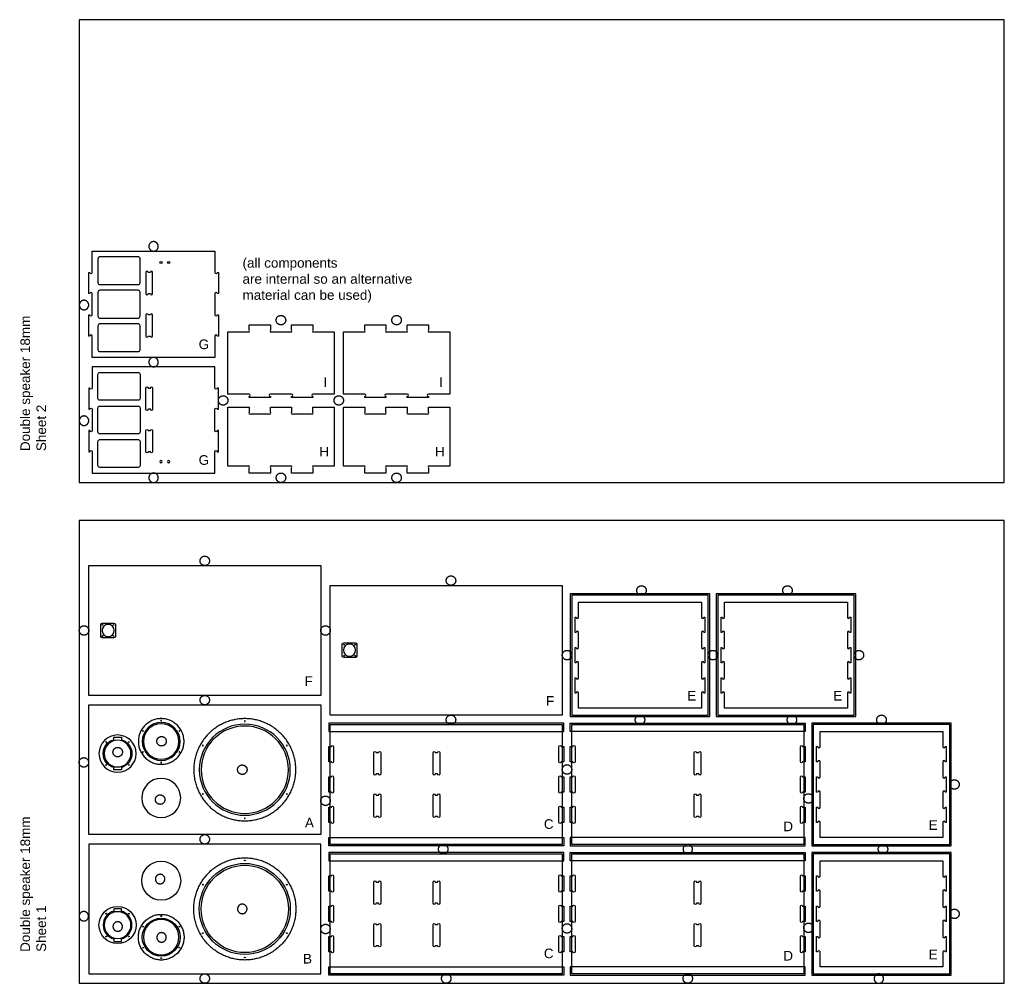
# Model space of a CAD drawing. Header units: millimetres. Extents: x -157 to 2440, y 0 to 2540.
import ezdxf

# ---------------------------------------------------------------- set-up
doc = ezdxf.new("R2010")
doc.units = ezdxf.units.MM
for name, color, linetype, true_color in [('2mm pilot holes', 12, 'Continuous', 0xbf0000), ('3.5mm Pocket -high', 4, 'Continuous', 0x00ffff), ('4mm Pocket - cables', 30, 'Continuous', 0xff7f00), ('5mm Pocket - mid', 111, 'Continuous', 0x7fffbf), ('6.5mm pocket - low', 125, 'Continuous', 0x3fbf7f), ('Cut 18mm', 1, 'Continuous', 0xff0000), ('Default', 18, 'Continuous', 0x000000), ('HOLD DOWN', 70, 'Continuous', 0x7fff00), ('Part names', 18, 'Continuous', 0x000000), ('Pocket 9mm', 5, 'Continuous', 0x0000ff)]:
    doc.layers.add(name, color=color, linetype=linetype, true_color=true_color)
doc.styles.add('Default', font='arial.ttf')

msp = doc.modelspace()

# ---------------------------------------------------------------- linework, layer by layer
at = {"layer": '2mm pilot holes'}
for centre in [(61.4, 944.6), (90.6, 944.6), (61.4, 915.4), (90.6, 915.4), (698.4, 892.6), (727.6, 892.6), (698.4, 863.4), (727.6, 863.4), (436.6, 324), (325.8, 260), (547.5, 260), (70.9, 183.6), (131, 183.6), (216.1, 176.9), (168.1, 149.2), (264.1, 149.2), (325.8, 132), (547.5, 132), (70.9, 123.5), (131, 123.5), (168.1, 93.8), (264.1, 93.8), (216.1, 66.1), (436.6, 68)]:
    msp.add_circle(centre, 1, dxfattribs=at)
at = {"layer": '2mm pilot holes', "extrusion": (0, 0, -1)}
for centre in [(-216.1, 692.9), (-436.6, 691), (-168.1, 665.2), (-264.1, 665.2), (-70.9, 635.5), (-131, 635.5), (-325.8, 627), (-547.5, 627), (-168.1, 609.8), (-264.1, 609.8), (-70.9, 575.4), (-131, 575.4), (-216.1, 582.1), (-325.8, 499), (-547.5, 499), (-436.6, 435)]:
    msp.add_circle(centre, 1, dxfattribs=at)
at = {"layer": '3.5mm Pocket -high', "extrusion": (0, 0, -1)}
for centre, radius in [((-101, 605.5), 49), ((-101, 605.5), 35.3), ((-101, 153.5), 35.3)]:
    msp.add_circle(centre, radius, dxfattribs=at)
at = {"layer": '3.5mm Pocket -high'}
msp.add_circle((101, 153.5), 49, dxfattribs=at)
at = {"layer": '4mm Pocket - cables'}
for p, q in [((56.5, 914.5), (56.5, 945.5)), ((60.5, 949.5), (91.5, 949.5)), ((95.5, 945.5), (95.5, 914.5)), ((91.5, 910.5), (60.5, 910.5)), ((693.5, 862.5), (693.5, 893.5)), ((697.5, 897.5), (728.5, 897.5)), ((732.5, 893.5), (732.5, 862.5)), ((728.5, 858.5), (697.5, 858.5))]:
    msp.add_line(p, q, dxfattribs=at)
at = {"layer": '4mm Pocket - cables', "extrusion": (0, 0, -1)}
for centre, start, end in [((-60.5, 945.5), 0, 90), ((-91.5, 945.5), 90, 180), ((-60.5, 914.5), 270, 0), ((-91.5, 914.5), 180, 270), ((-697.5, 893.5), 0, 90), ((-728.5, 893.5), 90, 180), ((-697.5, 862.5), 270, 0), ((-728.5, 862.5), 180, 270)]:
    msp.add_arc(centre, 4, start, end, dxfattribs=at)
at = {"layer": '5mm Pocket - mid', "extrusion": (0, 0, -1)}
for centre in [(-216.1, 637.5), (-216.1, 121.5)]:
    msp.add_circle(centre, 46.8, dxfattribs=at)
at = {"layer": '5mm Pocket - mid'}
for points in [[(216.1, 577.3), (155.9, 577.3), (155.9, 637.5), (155.9, 697.7), (216.1, 697.7), (276.3, 697.7), (276.3, 637.5), (276.3, 577.3), (216.1, 577.3)], [(216.1, 181.7), (155.9, 181.7), (155.9, 121.5), (155.9, 61.3), (216.1, 61.3), (276.3, 61.3), (276.3, 121.5), (276.3, 181.7), (216.1, 181.7)]]:
    msp.add_rational_spline(points, [1, 0.707106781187, 1, 0.707106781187, 1, 0.707106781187, 1, 0.707106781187, 1], degree=2, knots=[-380.132711, -380.132711, -380.132711, -285.099533, -285.099533, -190.066356, -190.066356, -95.033178, -95.033178, 0, 0, 0], dxfattribs=at)
at = {"layer": '6.5mm pocket - low', "extrusion": (0, 0, -1)}
msp.add_circle((-436.6, 563), 115.1, dxfattribs=at)
at = {"layer": '6.5mm pocket - low'}
msp.add_circle((436.6, 196), 115.1, dxfattribs=at)
for points in [[(436.6, 428.3), (302, 428.3), (302, 563), (302, 697.6), (436.6, 697.6), (571.3, 697.6), (571.3, 563), (571.3, 428.3), (436.6, 428.3)], [(436.6, 330.7), (302, 330.7), (302, 196), (302, 61.4), (436.6, 61.4), (571.3, 61.4), (571.3, 196), (571.3, 330.7), (436.6, 330.7)]]:
    msp.add_rational_spline(points, [1, 0.707106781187, 1, 0.707106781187, 1, 0.707106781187, 1, 0.707106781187, 1], degree=2, knots=[-848.230016, -848.230016, -848.230016, -636.172512, -636.172512, -424.115008, -424.115008, -212.057504, -212.057504, 0, 0, 0], dxfattribs=at)
at = {"layer": 'Cut 18mm'}
for p, q in [((49, 1910), (49, 1846.7)), ((155.5, 1915), (54, 1915)), ((160.5, 1846.7), (160.5, 1910)), ((175.5, 1874), (175.5, 1818)), ((187.5, 1874), (181.5, 1874)), ((193.5, 1818), (193.5, 1874)), ((49, 1821.7), (49, 1758.3)), ((54, 1841.7), (155.5, 1841.7)), ((155.5, 1826.7), (54, 1826.7)), ((160.5, 1758.3), (160.5, 1821.7)), ((34, 1762), (34, 1818)), ((181.5, 1818), (187.5, 1818)), ((358, 1818), (358, 1762)), ((54, 1753.3), (155.5, 1753.3)), ((175.5, 1762), (175.5, 1706)), ((187.5, 1762), (181.5, 1762)), ((193.5, 1706), (193.5, 1762)), ((49, 1733.3), (49, 1670)), ((155.5, 1738.3), (54, 1738.3)), ((160.5, 1670), (160.5, 1733.3)), ((508.2, 1717.5), (555.8, 1717.5)), ((813.2, 1717.5), (860.8, 1717.5)), ((181.5, 1706), (187.5, 1706)), ((54, 1665), (155.5, 1665)), ((49, 1541.7), (49, 1605)), ((54, 1610), (155.5, 1610)), ((160.5, 1605), (160.5, 1541.7)), ((175.5, 1513), (175.5, 1569)), ((181.5, 1569), (187.5, 1569)), ((193.5, 1569), (193.5, 1513)), ((155.5, 1536.7), (54, 1536.7)), ((560, 1553), (504, 1553)), ((865, 1553), (809, 1553)), ((34, 1513), (34, 1457)), ((49, 1453.3), (49, 1516.7)), ((54, 1521.7), (155.5, 1521.7)), ((160.5, 1516.7), (160.5, 1453.3)), ((187.5, 1513), (181.5, 1513)), ((358, 1457), (358, 1513)), ((452.2, 1501), (499.8, 1501)), ((564.2, 1501), (611.8, 1501)), ((757.2, 1501), (804.8, 1501)), ((869.2, 1501), (916.8, 1501)), ((175.5, 1401), (175.5, 1457)), ((181.5, 1457), (187.5, 1457)), ((193.5, 1457), (193.5, 1401)), ((155.5, 1448.3), (54, 1448.3)), ((54, 1433.3), (155.5, 1433.3)), ((49, 1365), (49, 1428.3)), ((160.5, 1428.3), (160.5, 1365)), ((187.5, 1401), (181.5, 1401)), ((155.5, 1360), (54, 1360)), ((555.8, 1363), (508.2, 1363)), ((860.8, 1363), (813.2, 1363))]:
    msp.add_line(p, q, dxfattribs=at)
for points in [[(34, 1874), (34, 1930), (358, 1930), (358, 1874)], [(28, 1818), (25, 1818), (25, 1874), (28, 1874)], [(364, 1874), (367, 1874), (367, 1818), (364, 1818)], [(28, 1706), (25, 1706), (25, 1762), (28, 1762)], [(364, 1762), (367, 1762), (367, 1706), (364, 1706)], [(448, 1553), (392, 1553), (392, 1717.5), (443.8, 1717.5)], [(448, 1721.7), (448, 1735.5), (504, 1735.5), (504, 1721.7)], [(560, 1721.7), (560, 1735.5), (616, 1735.5), (616, 1721.7)], [(620.2, 1717.5), (672, 1717.5), (672, 1553), (616, 1553)], [(753, 1553), (697, 1553), (697, 1717.5), (748.8, 1717.5)], [(753, 1721.7), (753, 1735.5), (809, 1735.5), (809, 1721.7)], [(865, 1721.7), (865, 1735.5), (921, 1735.5), (921, 1721.7)], [(925.2, 1717.5), (977, 1717.5), (977, 1553), (921, 1553)], [(358, 1706), (358, 1650), (34, 1650), (34, 1706)], [(358, 1569), (358, 1625), (34, 1625), (34, 1569)], [(28, 1569), (25, 1569), (25, 1513), (28, 1513)], [(364, 1513), (367, 1513), (367, 1569), (364, 1569)], [(504, 1547), (504, 1544), (448, 1544), (448, 1547)], [(616, 1547), (616, 1544), (560, 1544), (560, 1547)], [(809, 1547), (809, 1544), (753, 1544), (753, 1547)], [(921, 1547), (921, 1544), (865, 1544), (865, 1547)], [(443.8, 1363), (392, 1363), (392, 1519), (448, 1519), (448, 1505.2)], [(504, 1505.2), (504, 1519), (560, 1519), (560, 1505.2)], [(616, 1505.2), (616, 1519), (672, 1519), (672, 1363), (620.2, 1363)], [(748.8, 1363), (697, 1363), (697, 1519), (753, 1519), (753, 1505.2)], [(809, 1505.2), (809, 1519), (865, 1519), (865, 1505.2)], [(921, 1505.2), (921, 1519), (977, 1519), (977, 1363), (925.2, 1363)], [(28, 1457), (25, 1457), (25, 1401), (28, 1401)], [(364, 1401), (367, 1401), (367, 1457), (364, 1457)], [(34, 1401), (34, 1345), (358, 1345), (358, 1401)], [(504, 1358.8), (504, 1345), (448, 1345), (448, 1358.8)], [(616, 1358.8), (616, 1345), (560, 1345), (560, 1358.8)], [(809, 1358.8), (809, 1345), (753, 1345), (753, 1358.8)], [(921, 1358.8), (921, 1345), (865, 1345), (865, 1358.8)], [(91, 642.1), (91, 648.5), (111, 648.5), (111, 642.1)], [(111, 568.8), (111, 562.5), (91, 562.5), (91, 568.8)], [(111, 190.2), (111, 196.5), (91, 196.5), (91, 190.2)], [(91, 116.9), (91, 110.5), (111, 110.5), (111, 116.9)]]:
    msp.add_lwpolyline(points, dxfattribs=at)
for points in [[(637, 1101), (637, 759), (25, 759), (25, 1101)], [(1274, 1049), (1274, 707), (662, 707), (662, 1049)], [(1659, 1023), (1299, 1023), (1299, 707), (1659, 707)], [(2044, 1023), (1684, 1023), (1684, 707), (2044, 707)], [(637, 392), (25, 392), (25, 734), (637, 734)], [(662, 624), (662, 682), (1274, 682), (1274, 366), (662, 366)], [(1911, 424), (1911, 366), (1299, 366), (1299, 682), (1911, 682)], [(2296, 682), (1936, 682), (1936, 366), (2296, 366)], [(637, 367), (25, 367), (25, 25), (637, 25)], [(662, 283), (662, 341), (1274, 341), (1274, 25), (662, 25)], [(1911, 83), (1911, 25), (1299, 25), (1299, 341), (1911, 341)], [(2296, 341), (1936, 341), (1936, 25), (2296, 25)]]:
    msp.add_lwpolyline(points, close=True, dxfattribs=at)
for centre, radius in [((215.5, 1900), 3), ((235.5, 1900), 3), ((216.1, 270.5), 51.5), ((436.6, 196), 120), ((216.1, 121.5), 50)]:
    msp.add_circle(centre, radius, dxfattribs=at)
at = {"layer": 'Cut 18mm', "extrusion": (0, 0, -1)}
for centre, radius in [((-215.5, 1375), 3), ((-235.5, 1375), 3), ((-76, 930), 16), ((-713, 878), 16), ((-216.1, 637.5), 50), ((-436.6, 563), 120), ((-216.1, 488.5), 51.5)]:
    msp.add_circle(centre, radius, dxfattribs=at)
at = {"layer": 'Cut 18mm'}
for centre, radius, start, end in [((54, 1910), 5, 90, 180), ((155.5, 1910), 5, 0, 90), ((31, 1874), 3, 180, 0), ((178.5, 1874), 3, 0, 180), ((190.5, 1874), 3, 0, 180), ((361, 1874), 3, 180, 0), ((54, 1846.7), 5, 180, 270), ((155.5, 1846.7), 5, 270, 0), ((31, 1818), 3, 0, 180), ((54, 1821.7), 5, 90, 180), ((155.5, 1821.7), 5, 0, 90), ((361, 1818), 3, 0, 180), ((178.5, 1818), 3, 180, 0), ((190.5, 1818), 3, 180, 0), ((31, 1762), 3, 180, 0), ((54, 1758.3), 5, 180, 270), ((155.5, 1758.3), 5, 270, 0), ((178.5, 1762), 3, 0, 180), ((190.5, 1762), 3, 0, 180), ((361, 1762), 3, 180, 0), ((54, 1733.3), 5, 90, 180), ((155.5, 1733.3), 5, 0, 90), ((445.9, 1719.6), 3, 225, 45), ((506.1, 1719.6), 3, 135, 315), ((557.9, 1719.6), 3, 225, 45), ((618.1, 1719.6), 3, 135, 315), ((750.9, 1719.6), 3, 225, 45), ((811.1, 1719.6), 3, 135, 315), ((862.9, 1719.6), 3, 225, 45), ((923.1, 1719.6), 3, 135, 315), ((31, 1706), 3, 0, 180), ((178.5, 1706), 3, 180, 0), ((190.5, 1706), 3, 180, 0), ((361, 1706), 3, 0, 180), ((54, 1670), 5, 180, 270), ((155.5, 1670), 5, 270, 0), ((448, 1550), 3, 270, 90), ((504, 1550), 3, 90, 270), ((560, 1550), 3, 270, 90), ((616, 1550), 3, 90, 270), ((753, 1550), 3, 270, 90), ((809, 1550), 3, 90, 270), ((865, 1550), 3, 270, 90), ((921, 1550), 3, 90, 270), ((450.1, 1503.1), 3, 135, 315), ((501.9, 1503.1), 3, 225, 45), ((562.1, 1503.1), 3, 135, 315), ((613.9, 1503.1), 3, 225, 45), ((755.1, 1503.1), 3, 135, 315), ((806.9, 1503.1), 3, 225, 45), ((867.1, 1503.1), 3, 135, 315), ((918.9, 1503.1), 3, 225, 45), ((445.9, 1360.9), 3, 315, 135), ((506.1, 1360.9), 3, 45, 225), ((557.9, 1360.9), 3, 315, 135), ((618.1, 1360.9), 3, 45, 225), ((750.9, 1360.9), 3, 315, 135), ((811.1, 1360.9), 3, 45, 225), ((862.9, 1360.9), 3, 315, 135), ((923.1, 1360.9), 3, 45, 225), ((101, 153.5), 38, 105.2575, 254.7425), ((101, 153.5), 38, 285.2575, 74.7425)]:
    msp.add_arc(centre, radius, start, end, dxfattribs=at)
at = {"layer": 'Cut 18mm', "extrusion": (0, 0, -1)}
for centre, radius, start, end in [((-54, 1605), 5, 0, 90), ((-155.5, 1605), 5, 90, 180), ((-31, 1569), 3, 180, 0), ((-178.5, 1569), 3, 0, 180), ((-190.5, 1569), 3, 0, 180), ((-361, 1569), 3, 180, 0), ((-54, 1541.7), 5, 270, 0), ((-155.5, 1541.7), 5, 180, 270), ((-31, 1513), 3, 360, 180), ((-54, 1516.7), 5, 0, 90), ((-155.5, 1516.7), 5, 90, 180), ((-178.5, 1513), 3, 180, 0), ((-190.5, 1513), 3, 180, 0), ((-361, 1513), 3, 360, 180), ((-31, 1457), 3, 180, 0), ((-178.5, 1457), 3, 0, 180), ((-190.5, 1457), 3, 0, 180), ((-361, 1457), 3, 180, 0), ((-54, 1453.3), 5, 270, 0), ((-54, 1428.3), 5, 0, 90), ((-155.5, 1453.3), 5, 180, 270), ((-155.5, 1428.3), 5, 90, 180), ((-31, 1401), 3, 360, 180), ((-361, 1401), 3, 360, 180), ((-178.5, 1401), 3, 180, 0), ((-190.5, 1401), 3, 180, 0), ((-54, 1365), 5, 270, 0), ((-155.5, 1365), 5, 180, 270), ((-101, 605.5), 38, 285.2575, 74.7425), ((-101, 605.5), 38, 105.2575, 254.7425)]:
    msp.add_arc(centre, radius, start, end, dxfattribs=at)
at = {"layer": 'Default'}
for points in [[(0, 1320), (2440, 1320), (2440, 2540), (0, 2540)], [(0, 0), (2440, 0), (2440, 1220), (0, 1220)]]:
    msp.add_lwpolyline(points, close=True, dxfattribs=at)
at = {"layer": 'HOLD DOWN'}
for points in [[(196, 1930), (183.5, 1930), (183.5, 1942.5), (183.5, 1955), (196, 1955), (208.5, 1955), (208.5, 1942.5), (208.5, 1930), (196, 1930)], [(12.5, 1775.4), (0, 1775.4), (0, 1787.9), (0, 1800.4), (12.5, 1800.4), (25, 1800.4), (25, 1787.9), (25, 1775.4), (12.5, 1775.4)], [(544.5, 1748), (544.5, 1760.5), (532, 1760.5), (519.5, 1760.5), (519.5, 1748), (519.5, 1735.5), (532, 1735.5), (544.5, 1735.5), (544.5, 1748)], [(849.5, 1748), (849.5, 1760.5), (837, 1760.5), (824.5, 1760.5), (824.5, 1748), (824.5, 1735.5), (837, 1735.5), (849.5, 1735.5), (849.5, 1748)], [(196, 1625), (183.5, 1625), (183.5, 1637.5), (183.5, 1650), (196, 1650), (208.5, 1650), (208.5, 1637.5), (208.5, 1625), (196, 1625)], [(392, 1536.4), (392, 1548.9), (379.5, 1548.9), (367, 1548.9), (367, 1536.4), (367, 1523.9), (379.5, 1523.9), (392, 1523.9), (392, 1536.4)], [(697, 1536.4), (697, 1548.9), (684.5, 1548.9), (672, 1548.9), (672, 1536.4), (672, 1523.9), (684.5, 1523.9), (697, 1523.9), (697, 1536.4)], [(12.5, 1470.4), (0, 1470.4), (0, 1482.9), (0, 1495.4), (12.5, 1495.4), (25, 1495.4), (25, 1482.9), (25, 1470.4), (12.5, 1470.4)], [(196, 1320), (183.5, 1320), (183.5, 1332.5), (183.5, 1345), (196, 1345), (208.5, 1345), (208.5, 1332.5), (208.5, 1320), (196, 1320)], [(544.5, 1332.5), (544.5, 1345), (532, 1345), (519.5, 1345), (519.5, 1332.5), (519.5, 1320), (532, 1320), (544.5, 1320), (544.5, 1332.5)], [(849.5, 1332.5), (849.5, 1345), (837, 1345), (824.5, 1345), (824.5, 1332.5), (824.5, 1320), (837, 1320), (849.5, 1320), (849.5, 1332.5)], [(343.5, 1113.5), (343.5, 1126), (331, 1126), (318.5, 1126), (318.5, 1113.5), (318.5, 1101), (331, 1101), (343.5, 1101), (343.5, 1113.5)], [(992.9, 1061.5), (992.9, 1074), (980.4, 1074), (967.9, 1074), (967.9, 1061.5), (967.9, 1049), (980.4, 1049), (992.9, 1049), (992.9, 1061.5)], [(1495.5, 1035.5), (1495.5, 1048), (1483, 1048), (1470.5, 1048), (1470.5, 1035.5), (1470.5, 1023), (1483, 1023), (1495.5, 1023), (1495.5, 1035.5)], [(1880.5, 1035.5), (1880.5, 1048), (1868, 1048), (1855.5, 1048), (1855.5, 1035.5), (1855.5, 1023), (1868, 1023), (1880.5, 1023), (1880.5, 1035.5)], [(25, 930), (25, 942.5), (12.5, 942.5), (0, 942.5), (0, 930), (0, 917.5), (12.5, 917.5), (25, 917.5), (25, 930)], [(662, 930), (662, 942.5), (649.5, 942.5), (637, 942.5), (637, 930), (637, 917.5), (649.5, 917.5), (662, 917.5), (662, 930)], [(1299, 865), (1299, 877.5), (1286.5, 877.5), (1274, 877.5), (1274, 865), (1274, 852.5), (1286.5, 852.5), (1299, 852.5), (1299, 865)], [(1684, 865), (1684, 877.5), (1671.5, 877.5), (1659, 877.5), (1659, 865), (1659, 852.5), (1671.5, 852.5), (1684, 852.5), (1684, 865)], [(2069, 865), (2069, 877.5), (2056.5, 877.5), (2044, 877.5), (2044, 865), (2044, 852.5), (2056.5, 852.5), (2069, 852.5), (2069, 865)], [(343.5, 746.5), (343.5, 759), (331, 759), (318.5, 759), (318.5, 746.5), (318.5, 734), (331, 734), (343.5, 734), (343.5, 746.5)], [(992.9, 694.5), (992.9, 707), (980.4, 707), (967.9, 707), (967.9, 694.5), (967.9, 682), (980.4, 682), (992.9, 682), (992.9, 694.5)], [(1491.5, 694.5), (1491.5, 707), (1479, 707), (1466.5, 707), (1466.5, 694.5), (1466.5, 682), (1479, 682), (1491.5, 682), (1491.5, 694.5)], [(1892.3, 694.5), (1892.3, 707), (1879.8, 707), (1867.3, 707), (1867.3, 694.5), (1867.3, 682), (1879.8, 682), (1892.3, 682), (1892.3, 694.5)], [(2128.5, 694.5), (2128.5, 707), (2116, 707), (2103.5, 707), (2103.5, 694.5), (2103.5, 682), (2116, 682), (2128.5, 682), (2128.5, 694.5)], [(229.6, 638), (229.6, 650.5), (217.1, 650.5), (204.6, 650.5), (204.6, 638), (204.6, 625.5), (217.1, 625.5), (229.6, 625.5), (229.6, 638)], [(113.9, 609.4), (113.9, 621.9), (101.4, 621.9), (88.9, 621.9), (88.9, 609.4), (88.9, 596.9), (101.4, 596.9), (113.9, 596.9), (113.9, 609.4)], [(24.5, 582.3), (24.5, 594.8), (12, 594.8), (-0.5, 594.8), (-0.5, 582.3), (-0.5, 569.8), (12, 569.8), (24.5, 569.8), (24.5, 582.3)], [(442.5, 563), (442.5, 575.5), (430, 575.5), (417.5, 575.5), (417.5, 563), (417.5, 550.5), (430, 550.5), (442.5, 550.5), (442.5, 563)], [(1299, 563.6), (1299, 576.1), (1286.5, 576.1), (1274, 576.1), (1274, 563.6), (1274, 551.1), (1286.5, 551.1), (1299, 551.1), (1299, 563.6)], [(2321, 524), (2321, 536.5), (2308.5, 536.5), (2296, 536.5), (2296, 524), (2296, 511.5), (2308.5, 511.5), (2321, 511.5), (2321, 524)], [(225.8, 484.2), (225.8, 496.7), (213.3, 496.7), (200.8, 496.7), (200.8, 484.2), (200.8, 471.7), (213.3, 471.7), (225.8, 471.7), (225.8, 484.2)], [(662, 481.2), (662, 493.7), (649.5, 493.7), (637, 493.7), (637, 481.2), (637, 468.7), (649.5, 468.7), (662, 468.7), (662, 481.2)], [(1936, 487.3), (1936, 499.8), (1923.5, 499.8), (1911, 499.8), (1911, 487.3), (1911, 474.8), (1923.5, 474.8), (1936, 474.8), (1936, 487.3)], [(343.5, 379.5), (343.5, 392), (331, 392), (318.5, 392), (318.5, 379.5), (318.5, 367), (331, 367), (343.5, 367), (343.5, 379.5)], [(343.5, 379.5), (343.5, 392), (331, 392), (318.5, 392), (318.5, 379.5), (318.5, 367), (331, 367), (343.5, 367), (343.5, 379.5)], [(972.5, 353.5), (972.5, 366), (960, 366), (947.5, 366), (947.5, 353.5), (947.5, 341), (960, 341), (972.5, 341), (972.5, 353.5)], [(1617.5, 353.5), (1617.5, 341), (1605, 341), (1592.5, 341), (1592.5, 353.5), (1592.5, 366), (1605, 366), (1617.5, 366), (1617.5, 353.5)], [(2132.5, 353.5), (2132.5, 366), (2120, 366), (2107.5, 366), (2107.5, 353.5), (2107.5, 341), (2120, 341), (2132.5, 341), (2132.5, 353.5)], [(225.8, 274.8), (225.8, 262.3), (213.3, 262.3), (200.8, 262.3), (200.8, 274.8), (200.8, 287.3), (213.3, 287.3), (225.8, 287.3), (225.8, 274.8)], [(442.5, 196), (442.5, 183.5), (430, 183.5), (417.5, 183.5), (417.5, 196), (417.5, 208.5), (430, 208.5), (442.5, 208.5), (442.5, 196)], [(24.5, 176.7), (24.5, 164.2), (12, 164.2), (-0.5, 164.2), (-0.5, 176.7), (-0.5, 189.2), (12, 189.2), (24.5, 189.2), (24.5, 176.7)], [(2321, 183), (2321, 195.5), (2308.5, 195.5), (2296, 195.5), (2296, 183), (2296, 170.5), (2308.5, 170.5), (2321, 170.5), (2321, 183)], [(113.9, 149.6), (113.9, 137.1), (101.4, 137.1), (88.9, 137.1), (88.9, 149.6), (88.9, 162.1), (101.4, 162.1), (113.9, 162.1), (113.9, 149.6)], [(1299, 144.6), (1299, 157.1), (1286.5, 157.1), (1274, 157.1), (1274, 144.6), (1274, 132.1), (1286.5, 132.1), (1299, 132.1), (1299, 144.6)], [(1936, 146.3), (1936, 158.8), (1923.5, 158.8), (1911, 158.8), (1911, 146.3), (1911, 133.8), (1923.5, 133.8), (1936, 133.8), (1936, 146.3)], [(229.6, 121), (229.6, 108.5), (217.1, 108.5), (204.6, 108.5), (204.6, 121), (204.6, 133.5), (217.1, 133.5), (229.6, 133.5), (229.6, 121)], [(662, 143.1), (662, 155.6), (649.5, 155.6), (637, 155.6), (637, 143.1), (637, 130.6), (649.5, 130.6), (662, 130.6), (662, 143.1)], [(343.5, 12.5), (343.5, 25), (331, 25), (318.5, 25), (318.5, 12.5), (318.5, 0), (331, 0), (343.5, 0), (343.5, 12.5)], [(980.5, 12.5), (980.5, 25), (968, 25), (955.5, 25), (955.5, 12.5), (955.5, 0), (968, 0), (980.5, 0), (980.5, 12.5)], [(1617.5, 12.5), (1617.5, 25), (1605, 25), (1592.5, 25), (1592.5, 12.5), (1592.5, 0), (1605, 0), (1617.5, 0), (1617.5, 12.5)], [(2121.5, 12.5), (2121.5, 0), (2109, 0), (2096.5, 0), (2096.5, 12.5), (2096.5, 25), (2109, 25), (2121.5, 25), (2121.5, 12.5)]]:
    msp.add_rational_spline(points, [1, 0.707106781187, 1, 0.707106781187, 1, 0.707106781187, 1, 0.707106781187, 1], degree=2, knots=[0, 0, 0, 25.918139, 25.918139, 51.836279, 51.836279, 77.754418, 77.754418, 103.672558, 103.672558, 103.672558], dxfattribs=at)
at = {"layer": 'Pocket 9mm'}
for p, q in [((1317, 885), (1317, 925)), ((1641, 925), (1641, 885)), ((1702, 885), (1702, 925)), ((2026, 925), (2026, 885)), ((1317, 805), (1317, 845)), ((1641, 845), (1641, 805)), ((1702, 805), (1702, 845)), ((2026, 845), (2026, 805)), ((1278, 686), (658, 686)), ((658, 686), (658, 664)), ((1278, 664), (1278, 686)), ((1295, 664), (1295, 686)), ((1295, 686), (1915, 686)), ((1915, 686), (1915, 664)), ((658, 664), (1278, 664)), ((1915, 664), (1295, 664)), ((671, 624), (671, 584)), ((1265, 584), (1265, 624)), ((1308, 624), (1308, 584)), ((1902, 584), (1902, 624)), ((777.1, 552), (777.1, 608)), ((783.1, 608), (789.1, 608)), ((795.1, 608), (795.1, 552)), ((933.1, 552), (933.1, 608)), ((939.1, 608), (945.1, 608)), ((951.1, 608), (951.1, 552)), ((1621.9, 552), (1621.9, 608)), ((1627.9, 608), (1633.9, 608)), ((1639.9, 608), (1639.9, 552)), ((1954, 544), (1954, 584)), ((2278, 584), (2278, 544)), ((789.1, 552), (783.1, 552)), ((945.1, 552), (939.1, 552)), ((1633.9, 552), (1627.9, 552)), ((671, 544), (671, 504)), ((1265, 504), (1265, 544)), ((1308, 544), (1308, 504)), ((1902, 504), (1902, 544)), ((777.1, 440), (777.1, 496)), ((783.1, 496), (789.1, 496)), ((795.1, 496), (795.1, 440)), ((933.1, 440), (933.1, 496)), ((939.1, 496), (945.1, 496)), ((951.1, 496), (951.1, 440)), ((1621.9, 440), (1621.9, 496)), ((1627.9, 496), (1633.9, 496)), ((1639.9, 496), (1639.9, 440)), ((1954, 464), (1954, 504)), ((2278, 504), (2278, 464)), ((671, 464), (671, 424)), ((1265, 424), (1265, 464)), ((1308, 464), (1308, 424)), ((1902, 424), (1902, 464)), ((789.1, 440), (783.1, 440)), ((945.1, 440), (939.1, 440)), ((1633.9, 440), (1627.9, 440)), ((658, 384), (1278, 384)), ((658, 362), (658, 384)), ((1278, 384), (1278, 362)), ((1915, 384), (1295, 384)), ((1295, 384), (1295, 362)), ((1915, 362), (1915, 384)), ((1278, 362), (658, 362)), ((1278, 345), (658, 345)), ((658, 345), (658, 323)), ((1278, 323), (1278, 345)), ((1295, 362), (1915, 362)), ((1295, 323), (1295, 345)), ((1295, 345), (1915, 345)), ((1915, 345), (1915, 323)), ((658, 323), (1278, 323)), ((1915, 323), (1295, 323)), ((671, 283), (671, 243)), ((777.1, 211), (777.1, 267)), ((783.1, 267), (789.1, 267)), ((795.1, 267), (795.1, 211)), ((933.1, 211), (933.1, 267)), ((939.1, 267), (945.1, 267)), ((951.1, 267), (951.1, 211)), ((1265, 243), (1265, 283)), ((1308, 283), (1308, 243)), ((1621.9, 211), (1621.9, 267)), ((1627.9, 267), (1633.9, 267)), ((1639.9, 267), (1639.9, 211)), ((1902, 243), (1902, 283)), ((1954, 203), (1954, 243)), ((2278, 243), (2278, 203)), ((789.1, 211), (783.1, 211)), ((945.1, 211), (939.1, 211)), ((1633.9, 211), (1627.9, 211)), ((671, 203), (671, 163)), ((1265, 163), (1265, 203)), ((1308, 203), (1308, 163)), ((1902, 163), (1902, 203)), ((1954, 123), (1954, 163)), ((2278, 163), (2278, 123)), ((777.1, 99), (777.1, 155)), ((783.1, 155), (789.1, 155)), ((795.1, 155), (795.1, 99)), ((933.1, 99), (933.1, 155)), ((939.1, 155), (945.1, 155)), ((951.1, 155), (951.1, 99)), ((1621.9, 99), (1621.9, 155)), ((1627.9, 155), (1633.9, 155)), ((1639.9, 155), (1639.9, 99)), ((671, 123), (671, 83)), ((1265, 83), (1265, 123)), ((1308, 123), (1308, 83)), ((1902, 83), (1902, 123)), ((789.1, 99), (783.1, 99)), ((945.1, 99), (939.1, 99)), ((1633.9, 99), (1627.9, 99)), ((658, 43), (1278, 43)), ((658, 21), (658, 43)), ((1278, 43), (1278, 21)), ((1915, 43), (1295, 43)), ((1295, 43), (1295, 21)), ((1915, 21), (1915, 43)), ((1278, 21), (658, 21)), ((1295, 21), (1915, 21))]:
    msp.add_line(p, q, dxfattribs=at)
for points in [[(1663, 1027), (1295, 1027), (1295, 703), (1663, 703)], [(2048, 1027), (1680, 1027), (1680, 703), (2048, 703)], [(2300, 686), (1932, 686), (1932, 362), (2300, 362)], [(2300, 345), (1932, 345), (1932, 21), (2300, 21)]]:
    msp.add_lwpolyline(points, close=True, dxfattribs=at)
for points in [[(1317, 965), (1317, 1005), (1641, 1005), (1641, 965)], [(1702, 965), (1702, 1005), (2026, 1005), (2026, 965)], [(1311, 925), (1308, 925), (1308, 965), (1311, 965)], [(1647, 965), (1650, 965), (1650, 925), (1647, 925)], [(1696, 925), (1693, 925), (1693, 965), (1696, 965)], [(2032, 965), (2035, 965), (2035, 925), (2032, 925)], [(1311, 845), (1308, 845), (1308, 885), (1311, 885)], [(1647, 885), (1650, 885), (1650, 845), (1647, 845)], [(1696, 845), (1693, 845), (1693, 885), (1696, 885)], [(2032, 885), (2035, 885), (2035, 845), (2032, 845)], [(1311, 765), (1308, 765), (1308, 805), (1311, 805)], [(1647, 805), (1650, 805), (1650, 765), (1647, 765)], [(1696, 765), (1693, 765), (1693, 805), (1696, 805)], [(2032, 805), (2035, 805), (2035, 765), (2032, 765)], [(1641, 765), (1641, 725), (1317, 725), (1317, 765)], [(2026, 765), (2026, 725), (1702, 725), (1702, 765)], [(1954, 624), (1954, 664), (2278, 664), (2278, 624)], [(665, 584), (658, 584), (658, 624), (665, 624)], [(1271, 624), (1278, 624), (1278, 584), (1271, 584)], [(1302, 584), (1295, 584), (1295, 624), (1302, 624)], [(1908, 624), (1915, 624), (1915, 584), (1908, 584)], [(1948, 584), (1945, 584), (1945, 624), (1948, 624)], [(2284, 624), (2287, 624), (2287, 584), (2284, 584)], [(665, 504), (658, 504), (658, 544), (665, 544)], [(1271, 544), (1278, 544), (1278, 504), (1271, 504)], [(1302, 504), (1295, 504), (1295, 544), (1302, 544)], [(1908, 544), (1915, 544), (1915, 504), (1908, 504)], [(1948, 504), (1945, 504), (1945, 544), (1948, 544)], [(2284, 544), (2287, 544), (2287, 504), (2284, 504)], [(665, 424), (658, 424), (658, 464), (665, 464)], [(1271, 464), (1278, 464), (1278, 424), (1271, 424)], [(1302, 424), (1295, 424), (1295, 464), (1302, 464)], [(1908, 464), (1915, 464), (1915, 424), (1908, 424)], [(1948, 424), (1945, 424), (1945, 464), (1948, 464)], [(2284, 464), (2287, 464), (2287, 424), (2284, 424)], [(2278, 424), (2278, 384), (1954, 384), (1954, 424)], [(1954, 283), (1954, 323), (2278, 323), (2278, 283)], [(665, 243), (658, 243), (658, 283), (665, 283)], [(1271, 283), (1278, 283), (1278, 243), (1271, 243)], [(1302, 243), (1295, 243), (1295, 283), (1302, 283)], [(1908, 283), (1915, 283), (1915, 243), (1908, 243)], [(1948, 243), (1945, 243), (1945, 283), (1948, 283)], [(2284, 283), (2287, 283), (2287, 243), (2284, 243)], [(665, 163), (658, 163), (658, 203), (665, 203)], [(1271, 203), (1278, 203), (1278, 163), (1271, 163)], [(1302, 163), (1295, 163), (1295, 203), (1302, 203)], [(1908, 203), (1915, 203), (1915, 163), (1908, 163)], [(1948, 163), (1945, 163), (1945, 203), (1948, 203)], [(2284, 203), (2287, 203), (2287, 163), (2284, 163)], [(665, 83), (658, 83), (658, 123), (665, 123)], [(1271, 123), (1278, 123), (1278, 83), (1271, 83)], [(1302, 83), (1295, 83), (1295, 123), (1302, 123)], [(1908, 123), (1915, 123), (1915, 83), (1908, 83)], [(1948, 83), (1945, 83), (1945, 123), (1948, 123)], [(2284, 123), (2287, 123), (2287, 83), (2284, 83)], [(2278, 83), (2278, 43), (1954, 43), (1954, 83)]]:
    msp.add_lwpolyline(points, dxfattribs=at)
for centre, start, end in [((1314, 965), 180, 0), ((1644, 965), 180, 0), ((1699, 965), 180, 0), ((2029, 965), 180, 0), ((1314, 925), 0, 180), ((1644, 925), 0, 180), ((1699, 925), 0, 180), ((2029, 925), 0, 180), ((1314, 885), 180, 0), ((1644, 885), 180, 0), ((1699, 885), 180, 0), ((2029, 885), 180, 0), ((1314, 845), 0, 180), ((1644, 845), 0, 180), ((1699, 845), 0, 180), ((2029, 845), 0, 180), ((1314, 805), 180, 0), ((1644, 805), 180, 0), ((1699, 805), 180, 0), ((2029, 805), 180, 0), ((1314, 765), 0, 180), ((1644, 765), 0, 180), ((1699, 765), 0, 180), ((2029, 765), 0, 180), ((1951, 624), 180, 0), ((2281, 624), 180, 0), ((1951, 584), 0, 180), ((2281, 584), 0, 180), ((1951, 544), 180, 0), ((2281, 544), 180, 0), ((1951, 504), 0, 180), ((2281, 504), 0, 180), ((1951, 464), 180, 0), ((2281, 464), 180, 0), ((1951, 424), 0, 180), ((2281, 424), 0, 180), ((1951, 283), 180, 0), ((2281, 283), 180, 0), ((1951, 243), 0, 180), ((2281, 243), 0, 180), ((1951, 203), 180, 0), ((2281, 203), 180, 0), ((1951, 163), 0, 180), ((2281, 163), 0, 180), ((1951, 123), 180, 0), ((2281, 123), 180, 0), ((1951, 83), 0, 180), ((2281, 83), 0, 180)]:
    msp.add_arc(centre, 3, start, end, dxfattribs=at)
at = {"layer": 'Pocket 9mm', "extrusion": (0, 0, -1)}
for centre, start, end in [((-668, 624), 0, 180), ((-1268, 624), 0, 180), ((-1305, 624), 0, 180), ((-1905, 624), 0, 180), ((-780.1, 608), 0, 180), ((-792.1, 608), 0, 180), ((-936.1, 608), 0, 180), ((-948.1, 608), 0, 180), ((-1624.9, 608), 0, 180), ((-1636.9, 608), 0, 180), ((-668, 584), 180, 0), ((-1268, 584), 180, 0), ((-1305, 584), 180, 0), ((-1905, 584), 180, 0), ((-668, 544), 0, 180), ((-780.1, 552), 180, 0), ((-792.1, 552), 180, 0), ((-936.1, 552), 180, 0), ((-948.1, 552), 180, 0), ((-1268, 544), 0, 180), ((-1305, 544), 0, 180), ((-1624.9, 552), 180, 0), ((-1636.9, 552), 180, 0), ((-1905, 544), 0, 180), ((-668, 504), 180, 0), ((-780.1, 496), 0, 180), ((-792.1, 496), 0, 180), ((-936.1, 496), 0, 180), ((-948.1, 496), 0, 180), ((-1268, 504), 180, 0), ((-1305, 504), 180, 0), ((-1624.9, 496), 0, 180), ((-1636.9, 496), 0, 180), ((-1905, 504), 180, 0), ((-668, 464), 0, 180), ((-1268, 464), 0, 180), ((-1305, 464), 0, 180), ((-1905, 464), 0, 180), ((-668, 424), 180, 0), ((-780.1, 440), 180, 0), ((-792.1, 440), 180, 0), ((-936.1, 440), 180, 0), ((-948.1, 440), 180, 0), ((-1268, 424), 180, 0), ((-1305, 424), 180, 0), ((-1624.9, 440), 180, 0), ((-1636.9, 440), 180, 0), ((-1905, 424), 180, 0), ((-668, 283), 0, 180), ((-1268, 283), 0, 180), ((-1305, 283), 0, 180), ((-1905, 283), 0, 180), ((-780.1, 267), 0, 180), ((-792.1, 267), 0, 180), ((-936.1, 267), 0, 180), ((-948.1, 267), 0, 180), ((-1624.9, 267), 0, 180), ((-1636.9, 267), 0, 180), ((-668, 243), 180, 0), ((-1268, 243), 180, 0), ((-1305, 243), 180, 0), ((-1905, 243), 180, 0), ((-780.1, 211), 180, 0), ((-792.1, 211), 180, 0), ((-936.1, 211), 180, 0), ((-948.1, 211), 180, 0), ((-1624.9, 211), 180, 0), ((-1636.9, 211), 180, 0), ((-668, 203), 0, 180), ((-1268, 203), 0, 180), ((-1305, 203), 0, 180), ((-1905, 203), 0, 180), ((-668, 163), 180, 0), ((-780.1, 155), 0, 180), ((-792.1, 155), 0, 180), ((-936.1, 155), 0, 180), ((-948.1, 155), 0, 180), ((-1268, 163), 180, 0), ((-1305, 163), 180, 0), ((-1624.9, 155), 0, 180), ((-1636.9, 155), 0, 180), ((-1905, 163), 180, 0), ((-668, 123), 0, 180), ((-1268, 123), 0, 180), ((-1305, 123), 0, 180), ((-1905, 123), 0, 180), ((-668, 83), 180, 0), ((-780.1, 99), 180, 0), ((-792.1, 99), 180, 0), ((-936.1, 99), 180, 0), ((-948.1, 99), 180, 0), ((-1268, 83), 180, 0), ((-1305, 83), 180, 0), ((-1624.9, 99), 180, 0), ((-1636.9, 99), 180, 0), ((-1905, 83), 180, 0)]:
    msp.add_arc(centre, 3, start, end, dxfattribs=at)

# ---------------------------------------------------------------- texts
at = {"layer": 'Default', "insert": (430.6, 1794), "char_height": 25.4, "width": 940.904, "attachment_point": 7, "style": 'Default'}
msp.add_mtext('{\\fArial;(all components }\\P{\\fArial;are internal so an alternative }\\P{\\fArial;material can be used)}', dxfattribs=at)
at = {"layer": 'Default', "char_height": 25.4, "width": 760.62, "attachment_point": 7, "rotation": 90, "style": 'Default'}
for s, insert in [('{\\fArial;Double speaker 18mm }\\P{\\fArial;Sheet 2 }', (-87.2, 1402.8)), ('{\\fArial;Double speaker 18mm }\\P{\\fArial;Sheet 1}', (-87.2, 82.8))]:
    msp.add_mtext(s, dxfattribs=dict(at, insert=insert))
at = {"layer": 'Part names', "char_height": 25.4, "attachment_point": 7, "style": 'Default'}
for s, insert, width in [('G', (314.9, 1671.3), 101.6), ('I', (644, 1572), 64.328), ('I', (949, 1572), 64.328), ('H', (633.3, 1388.7), 96.354), ('H', (938.3, 1388.7), 96.354), ('G', (314.9, 1366.3), 101.6), ('F', (594.2, 783.5), 90.833), ('F', (1231.2, 731.5), 90.833), ('E', (1603.6, 745.4), 94.146), ('E', (1988.6, 745.4), 94.146), ('A', (595.3, 410.8), 98.563), ('C', (1225.5, 406.7), 99.115), ('D', (1857.2, 400.9), 98.287), ('E', (2240.6, 404.4), 94.146), ('B', (590.2, 52.1), 94.422), ('C', (1225.5, 65.7), 99.115), ('D', (1857.2, 59.9), 98.287), ('E', (2240.6, 63.4), 94.146)]:
    msp.add_mtext(s, dxfattribs=dict(at, insert=insert, width=width))

doc.saveas('drawing.dxf')
